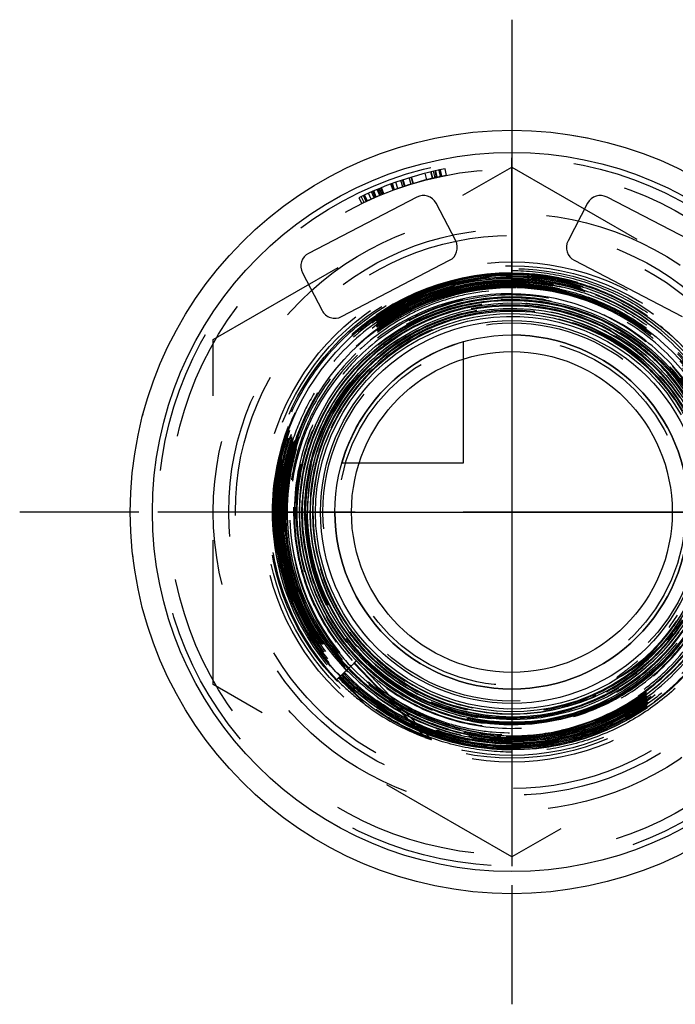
# Model space of a CAD drawing. Header units: millimetres. Extents: x 477.8 to 522.2, y 477.8 to 522.2.
# Tile 1 of 2: x 477.8 to 507.4, y 477.8 to 522.2. Entities that reach past the tile are written whole.
import ezdxf

# ---------------------------------------------------------------- set-up
doc = ezdxf.new("R2010")
doc.units = ezdxf.units.MM
doc.header["$LTSCALE"] = 65.185185
doc.linetypes.add('CENTER', pattern=[0.6, 0.375, -0.075, 0.075, -0.075])
doc.linetypes.add('HIDDEN', pattern=[0.2, 0.1, -0.1])
for name, color, linetype in [('ACHSEN_S', 7, 'CONTINUOUS'), ('FASEN', 7, 'CONTINUOUS'), ('KOERPER', 7, 'CONTINUOUS'), ('KONST.EL_MIT_GEO', 7, 'CONTINUOUS'), ('KURVEN', 7, 'CONTINUOUS')]:
    doc.layers.add(name, color=color, linetype=linetype)

msp = doc.modelspace()

# ---------------------------------------------------------------- linework, layer by layer
at = {"layer": 'ACHSEN_S', "color": 2, "linetype": 'CENTER'}
for p, q in [((500, 522.25), (500, 477.75)), ((522.25, 500), (477.75, 500))]:
    msp.add_line(p, q, dxfattribs=at)
at = {"layer": 'FASEN', "color": 7, "linetype": 'Continuous'}
for radius in [17.25, 16.25]:
    msp.add_circle((500, 500), radius, dxfattribs=at)
at = {"layer": 'KOERPER', "color": 8, "linetype": 'HIDDEN'}
for radius in [17.25, 15.5, 10.25]:
    msp.add_circle((500, 500), radius, dxfattribs=at)
at = {"layer": 'KOERPER', "color": 7, "linetype": 'Continuous'}
for radius in [8.65, 8]:
    msp.add_circle((500, 500), radius, dxfattribs=at)
at = {"layer": 'KONST.EL_MIT_GEO', "color": 8, "linetype": 'HIDDEN'}
for p, q in [((486.5, 507.794), (500, 515.588)), ((496.413, 515.079), (496.343, 515.371)), ((496.421, 515.081), (496.352, 515.373)), ((496.526, 515.106), (496.458, 515.398)), ((496.599, 515.122), (496.533, 515.415)), ((496.629, 515.129), (496.564, 515.422)), ((496.777, 515.161), (496.715, 515.455)), ((496.786, 515.163), (496.724, 515.457)), ((496.834, 515.173), (496.773, 515.467)), ((497.042, 515.215), (496.985, 515.51)), ((500, 515.588), (513.5, 507.794)), ((494.852, 514.62), (494.753, 514.903)), ((495.069, 514.695), (494.974, 514.979)), ((495.145, 514.72), (495.051, 515.005)), ((495.178, 514.731), (495.085, 515.016)), ((495.448, 514.816), (495.36, 515.103)), ((495.538, 514.844), (495.452, 515.131)), ((495.55, 514.847), (495.464, 515.135)), ((496.158, 515.016), (496.084, 515.307)), ((493.781, 514.198), (493.661, 514.473)), ((493.829, 514.219), (493.71, 514.494)), ((493.873, 514.238), (493.755, 514.513)), ((494.028, 514.303), (493.912, 514.58)), ((494.065, 514.319), (493.95, 514.596)), ((494.076, 514.323), (493.962, 514.601)), ((494.137, 514.348), (494.023, 514.626)), ((494.196, 514.372), (494.083, 514.65)), ((494.219, 514.381), (494.107, 514.66)), ((494.637, 514.543), (494.533, 514.824)), ((494.672, 514.555), (494.569, 514.837)), ((494.701, 514.566), (494.598, 514.848)), ((493.085, 514.206), (493.216, 513.937)), ((493.317, 513.985), (493.187, 514.256)), ((493.415, 514.031), (493.287, 514.303)), ((493.301, 514.309), (493.428, 514.038)), ((493.468, 514.057), (493.342, 514.329)), ((493.639, 514.135), (493.516, 514.408)), ((486.5, 492.206), (486.5, 507.794)), ((492.168, 492.5), (492.883, 493.185)), ((492.862, 493.165), (496.067, 489.818)), ((492.883, 493.185), (496.083, 489.843)), ((492.969, 493.268), (492.94, 493.237)), ((496.361, 489.725), (492.969, 493.268)), ((500, 484.412), (486.5, 492.206)), ((492.194, 492.525), (493.376, 491.29)), ((492.217, 492.547), (493.081, 491.644)), ((513.5, 492.206), (500, 484.412))]:
    msp.add_line(p, q, dxfattribs=at)
at = {"layer": 'KONST.EL_MIT_GEO', "color": 7, "linetype": 'Continuous'}
for p, q in [((495.698, 514.231), (490.81, 511.687)), ((509.19, 511.687), (504.302, 514.231)), ((497.461, 512.252), (496.574, 513.955)), ((503.426, 513.955), (502.539, 512.252)), ((492.297, 508.831), (497.184, 511.375)), ((502.816, 511.375), (507.703, 508.831)), ((490.534, 510.81), (491.42, 509.107))]:
    msp.add_line(p, q, dxfattribs=at)
at = {"layer": 'KONST.EL_MIT_GEO', "color": 8, "linetype": 'HIDDEN'}
for points in [[(492.97, 493.268), (492.659, 493.609), (492.251, 494.112), (491.878, 494.641), (491.54, 495.194), (491.241, 495.768), (490.98, 496.361), (490.759, 496.97), (490.579, 497.591), (490.441, 498.224), (490.345, 498.864), (490.292, 499.509), (490.282, 500.156), (490.315, 500.802), (490.392, 501.445), (490.51, 502.081), (490.671, 502.708), (490.873, 503.322), (491.116, 503.922), (491.397, 504.504), (491.717, 505.066), (492.074, 505.605), (492.466, 506.119), (492.891, 506.606), (493.347, 507.064), (493.833, 507.49), (494.346, 507.883), (494.884, 508.241), (495.445, 508.562), (496.025, 508.845), (496.624, 509.089), (497.237, 509.293), (497.862, 509.455), (498.497, 509.575), (499.138, 509.652), (499.782, 509.687), (500.428, 509.679), (501.071, 509.628), (501.71, 509.534), (502.341, 509.397), (502.961, 509.219), (503.568, 509), (504.159, 508.742), (504.732, 508.444), (505.283, 508.109), (505.811, 507.738), (506.313, 507.333), (506.786, 506.895), (507.229, 506.427), (507.641, 505.93)], [(507.537, 493.98), (507.118, 493.492), (506.667, 493.032), (506.187, 492.604), (505.679, 492.209), (505.147, 491.849), (504.591, 491.525), (504.015, 491.239), (503.422, 490.992), (502.813, 490.785), (502.192, 490.619), (501.561, 490.495), (500.923, 490.414), (500.282, 490.375), (499.639, 490.378), (498.998, 490.425), (498.362, 490.515), (497.733, 490.646), (497.115, 490.82), (496.509, 491.034), (495.919, 491.288), (495.348, 491.58), (494.797, 491.911), (494.27, 492.277), (493.768, 492.677), (493.294, 493.11), (492.85, 493.574), (492.439, 494.066), (492.061, 494.585), (491.718, 495.127), (491.412, 495.692), (491.145, 496.275), (490.918, 496.874), (490.73, 497.488), (490.585, 498.113), (490.481, 498.745), (490.42, 499.384), (490.401, 500.025), (490.426, 500.665), (490.493, 501.303), (490.602, 501.934), (490.753, 502.557), (490.946, 503.168), (491.179, 503.765), (491.451, 504.345), (491.761, 504.906), (492.108, 505.444), (492.49, 505.958), (492.906, 506.445), (493.353, 506.904), (493.83, 507.331), (494.334, 507.726), (494.863, 508.086), (495.415, 508.41), (495.988, 508.696), (496.578, 508.943), (497.184, 509.151), (497.801, 509.317), (498.429, 509.442), (499.063, 509.525), (499.702, 509.565), (500.341, 509.562), (500.979, 509.517), (501.613, 509.429), (502.239, 509.299), (502.854, 509.127), (503.457, 508.915), (504.045, 508.663), (504.614, 508.372), (505.162, 508.044), (505.688, 507.68), (506.187, 507.281), (506.659, 506.851), (507.101, 506.389), (507.511, 505.9)], [(490.537, 499.448), (490.522, 500.083), (490.55, 500.718), (490.621, 501.349), (490.733, 501.973), (490.888, 502.589), (491.083, 503.193), (491.318, 503.783), (491.592, 504.355), (491.904, 504.908), (492.252, 505.439), (492.634, 505.945), (493.05, 506.424), (493.497, 506.874), (493.973, 507.293), (494.476, 507.68), (495.003, 508.031), (495.553, 508.347), (496.123, 508.625), (496.71, 508.864), (497.312, 509.064), (497.925, 509.222), (498.548, 509.339), (499.177, 509.414), (499.81, 509.447), (500.444, 509.437), (501.075, 509.385), (501.701, 509.29), (502.32, 509.154), (502.928, 508.977), (503.523, 508.759), (504.101, 508.502), (504.661, 508.207), (505.2, 507.875), (505.716, 507.508), (506.205, 507.107), (506.667, 506.674), (507.098, 506.211), (507.498, 505.72)], [(490.643, 500.135), (490.661, 500.579), (490.723, 501.205), (490.826, 501.826), (490.97, 502.438), (491.156, 503.039), (491.381, 503.626), (491.646, 504.196), (491.948, 504.748), (492.286, 505.277), (492.659, 505.783), (493.066, 506.263), (493.503, 506.714), (493.97, 507.134), (494.464, 507.523), (494.983, 507.877), (495.525, 508.195), (496.086, 508.476), (496.665, 508.719), (497.26, 508.922), (497.866, 509.085), (498.482, 509.207), (499.105, 509.287), (499.731, 509.324), (500.359, 509.32), (500.985, 509.274), (501.606, 509.185), (502.22, 509.055), (502.823, 508.884), (503.414, 508.673), (503.989, 508.422), (504.546, 508.134), (505.082, 507.808), (505.595, 507.448), (506.083, 507.054), (506.543, 506.627), (506.973, 506.171), (507.371, 505.688), (507.736, 505.178)], [(507.544, 494.585), (507.161, 494.091), (506.746, 493.623), (506.3, 493.184), (505.826, 492.776), (505.326, 492.401), (504.801, 492.061), (504.255, 491.757), (503.69, 491.49), (503.108, 491.262), (502.512, 491.074), (501.905, 490.926), (501.289, 490.82), (500.668, 490.755), (500.044, 490.732), (499.42, 490.752), (498.798, 490.813), (498.182, 490.916), (497.575, 491.061), (496.978, 491.246), (496.396, 491.47), (495.83, 491.734), (495.283, 492.034), (494.758, 492.371), (494.257, 492.743), (493.782, 493.147), (493.335, 493.583), (492.919, 494.048), (492.535, 494.539), (492.185, 495.055), (491.87, 495.594), (491.593, 496.152), (491.354, 496.728), (491.154, 497.319), (490.995, 497.921), (490.877, 498.533), (490.8, 499.152), (490.765, 499.774), (490.772, 500.397), (490.821, 501.018), (490.912, 501.634), (491.044, 502.243), (491.217, 502.841), (491.43, 503.427), (491.681, 503.996), (491.971, 504.547), (492.297, 505.078), (492.658, 505.585), (493.052, 506.066), (493.478, 506.52), (493.933, 506.944), (494.416, 507.337), (494.925, 507.696), (495.456, 508.019), (496.008, 508.306), (496.578, 508.555), (497.163, 508.766), (497.761, 508.936), (498.369, 509.065), (498.985, 509.153), (499.604, 509.2), (500.226, 509.204), (500.846, 509.167), (501.463, 509.087), (502.072, 508.967), (502.672, 508.805), (503.26, 508.603), (503.833, 508.363), (504.388, 508.084), (504.922, 507.768), (505.435, 507.417), (505.922, 507.033), (506.382, 506.616), (506.813, 506.169), (507.213, 505.694), (507.58, 505.194)], [(494.041, 506.879), (494.521, 507.265), (495.026, 507.618), (495.554, 507.936), (496.102, 508.217), (496.667, 508.461), (497.248, 508.666), (497.841, 508.831), (498.444, 508.956), (499.054, 509.039), (499.668, 509.081), (500.283, 509.082), (500.897, 509.04), (501.507, 508.958), (502.11, 508.834), (502.703, 508.67), (503.283, 508.465), (503.848, 508.223), (504.395, 507.942), (504.922, 507.625), (505.426, 507.273), (505.906, 506.888), (506.358, 506.471), (506.78, 506.025), (507.172, 505.551), (507.53, 505.052)], [(507.448, 495.082), (507.1, 494.594), (506.72, 494.131), (506.31, 493.694), (505.872, 493.285), (505.407, 492.907), (504.918, 492.562), (504.407, 492.249), (503.876, 491.972), (503.328, 491.731), (502.765, 491.528), (502.189, 491.362), (501.604, 491.236), (501.012, 491.149), (500.415, 491.103), (499.817, 491.096), (499.22, 491.13), (498.626, 491.204), (498.039, 491.317), (497.46, 491.47), (496.894, 491.661), (496.341, 491.889), (495.805, 492.154), (495.288, 492.455), (494.793, 492.79), (494.321, 493.157), (493.875, 493.555), (493.457, 493.981), (493.068, 494.435), (492.711, 494.914), (492.387, 495.416), (492.097, 495.939), (491.844, 496.479), (491.627, 497.036), (491.448, 497.606), (491.307, 498.186), (491.206, 498.774), (491.145, 499.368), (491.124, 499.965), (491.143, 500.561), (491.202, 501.155), (491.301, 501.744), (491.439, 502.324), (491.616, 502.894), (491.83, 503.45), (492.082, 503.991), (492.369, 504.514), (492.691, 505.016), (493.046, 505.495), (493.432, 505.949), (493.848, 506.376), (494.291, 506.775), (494.76, 507.142), (495.253, 507.477), (495.767, 507.778), (496.301, 508.044), (496.85, 508.274), (497.414, 508.465), (497.99, 508.619), (498.574, 508.733), (499.165, 508.808), (499.759, 508.843), (500.355, 508.838), (500.948, 508.793), (501.537, 508.708), (502.119, 508.583), (502.692, 508.42), (503.252, 508.219), (503.797, 507.98), (504.324, 507.706), (504.832, 507.396), (505.318, 507.053), (505.78, 506.678), (506.215, 506.273), (506.622, 505.84), (506.999, 505.38), (507.344, 504.896), (507.656, 504.39)], [(493.695, 506.396), (494.001, 506.683), (494.464, 507.069), (494.95, 507.423), (495.46, 507.744), (495.99, 508.029), (496.537, 508.279), (497.1, 508.491), (497.676, 508.665), (498.263, 508.8), (498.857, 508.896), (499.456, 508.951), (500.057, 508.966), (500.658, 508.941), (501.255, 508.875), (501.847, 508.77), (502.431, 508.625), (503.003, 508.441), (503.562, 508.22), (504.105, 507.961), (504.628, 507.667), (505.131, 507.338), (505.611, 506.977), (506.066, 506.584), (506.493, 506.161), (506.89, 505.711), (507.257, 505.235), (507.59, 504.736)], [(507.483, 494.707), (507.107, 494.215), (506.699, 493.749), (506.26, 493.311), (505.793, 492.905), (505.3, 492.531), (504.783, 492.191), (504.244, 491.886), (503.685, 491.619), (503.11, 491.391), (502.521, 491.202), (501.92, 491.053), (501.311, 490.945), (500.696, 490.878), (500.078, 490.853), (499.46, 490.87), (498.844, 490.929), (498.234, 491.029), (497.632, 491.17), (497.041, 491.351), (496.464, 491.572), (495.903, 491.832), (495.361, 492.129), (494.84, 492.461), (494.343, 492.828), (493.872, 493.228), (493.429, 493.659), (493.016, 494.119), (492.636, 494.605), (492.289, 495.116), (491.977, 495.649), (491.703, 496.202), (491.466, 496.772), (491.269, 497.357), (491.111, 497.954), (490.994, 498.56), (490.919, 499.173), (490.885, 499.789), (490.893, 500.406), (490.943, 501.02), (491.034, 501.631), (491.166, 502.233), (491.338, 502.825), (491.55, 503.404), (491.801, 503.967), (492.089, 504.512), (492.414, 505.036), (492.773, 505.537), (493.165, 506.013), (493.589, 506.461), (494.041, 506.879)], [(507.656, 495.182), (507.311, 494.675), (506.932, 494.193), (506.522, 493.737), (506.082, 493.311), (505.613, 492.915), (505.12, 492.552), (504.602, 492.223), (504.064, 491.93), (503.507, 491.674), (502.934, 491.457), (502.348, 491.279), (501.751, 491.141), (501.146, 491.044), (500.536, 490.988), (499.924, 490.974), (499.312, 491.001), (498.704, 491.07), (498.101, 491.18), (497.508, 491.33), (496.926, 491.52), (496.359, 491.749), (495.808, 492.016), (495.277, 492.32), (494.768, 492.659), (494.283, 493.032), (493.824, 493.437), (493.394, 493.872), (492.995, 494.335), (492.627, 494.824), (492.294, 495.337), (491.997, 495.871), (491.736, 496.424), (491.514, 496.993), (491.331, 497.576), (491.188, 498.17), (491.085, 498.772), (491.024, 499.38), (491.004, 499.991), (491.025, 500.601), (491.088, 501.209), (491.192, 501.811), (491.336, 502.404), (491.52, 502.986), (491.744, 503.554), (492.005, 504.106), (492.304, 504.638), (492.637, 505.149), (493.005, 505.636), (493.405, 506.097), (493.695, 506.396)], [(507.636, 494.507), (507.249, 494.008), (506.83, 493.536), (506.38, 493.093), (505.901, 492.682), (505.396, 492.303), (504.867, 491.96), (504.316, 491.652), (503.745, 491.383), (503.158, 491.152), (502.557, 490.961), (501.944, 490.811), (501.323, 490.703), (500.696, 490.636), (500.066, 490.612), (499.435, 490.63), (498.808, 490.69), (498.186, 490.793), (497.572, 490.937), (496.969, 491.121), (496.381, 491.346), (495.808, 491.61), (495.255, 491.911), (494.723, 492.249), (494.216, 492.622), (493.734, 493.028), (493.281, 493.465), (492.858, 493.932), (492.468, 494.426), (492.112, 494.945), (491.791, 495.487), (491.508, 496.049), (491.263, 496.629), (491.057, 497.224), (490.892, 497.831), (490.769, 498.448), (490.686, 499.072), (490.646, 499.699), (490.643, 500.135)], [(507.452, 494.067), (507.038, 493.583), (506.592, 493.127), (506.117, 492.703), (505.614, 492.311), (505.087, 491.954), (504.536, 491.633), (503.966, 491.349), (503.378, 491.104), (502.775, 490.899), (502.16, 490.735), (501.535, 490.613), (500.903, 490.533), (500.267, 490.495), (499.631, 490.499), (498.996, 490.547), (498.366, 490.636), (497.743, 490.768), (497.131, 490.941), (496.532, 491.154), (495.948, 491.407), (495.383, 491.699), (494.838, 492.028), (494.317, 492.392), (493.821, 492.791), (493.353, 493.221), (492.916, 493.682), (492.509, 494.171), (492.137, 494.687), (491.8, 495.226), (491.5, 495.786), (491.238, 496.365), (491.016, 496.96), (490.834, 497.569), (490.693, 498.188), (490.593, 498.816), (490.537, 499.448)], [(507.473, 495.343), (507.141, 494.851), (507.093, 494.785)]]:
    msp.add_lwpolyline(points, dxfattribs=at)
for radius in [13.5, 12.5, 11.3, 11.128, 11, 8.543, 7.836]:
    msp.add_circle((500, 500), radius, dxfattribs=at)
at = {"layer": 'KONST.EL_MIT_GEO', "color": 7, "linetype": 'Continuous'}
for radius in [10.75, 10.25, 7.25]:
    msp.add_circle((500, 500), radius, dxfattribs=at)
at = {"layer": 'KONST.EL_MIT_GEO', "color": 8, "linetype": 'HIDDEN'}
for centre, radius, start, end in [((500, 500), 15.8, 101.0145, 115.9552), ((500, 500), 15.5, 101.0002, 115.9552), ((499.986, 499.985), 10.816, 89.9254, 185.0879), ((499.986, 499.985), 10.748, 90.259, 185.5631), ((499.986, 499.985), 10.695, 89.9233, 183.4032), ((499.986, 499.985), 10.627, 91.2779, 183.4052), ((499.985, 499.985), 10.574, 89.9212, 181.315), ((499.985, 499.985), 10.565, 89.9192, 179.0925), ((499.985, 499.985), 10.506, 89.9159, 181.2491), ((499.985, 499.985), 10.453, 89.9183, 179.0916), ((499.981, 499.996), 10.615, 89.901, 91.2541), ((499.981, 500.022), 10.709, 89.9057, 90.2316), ((499.985, 500.014), 10.717, 4.4791, 89.9271), ((499.985, 500.014), 10.785, 4.5917, 89.9188), ((499.985, 500.014), 10.665, 2.3278, 89.9191), ((499.985, 500.014), 10.596, 2.3244, 89.9208), ((499.985, 500.015), 10.544, 1.3619, 89.9188), ((499.984, 500.014), 10.425, 7.8705, 89.9144), ((499.981, 499.99), 10.5, 89.098, 89.8915), ((499.985, 500.015), 10.475, 0.1692, 89.1196), ((499.985, 499.985), 10.385, 90.1297, 179.0909), ((499.985, 499.985), 10.333, 89.9172, 178.5757), ((499.987, 499.984), 10.267, 96.7547, 186.4232), ((499.986, 499.985), 10.213, 89.9202, 184.2211), ((499.986, 499.985), 10.145, 89.9163, 184.2273), ((499.982, 499.992), 10.196, 89.8985, 134.4835), ((499.982, 499.988), 10.262, 93.6067, 96.7294), ((499.981, 500), 10.25, 92.3523, 93.6065), ((499.981, 500.014), 10.235, 91.0835, 92.3523), ((499.98, 500.019), 10.23, 90.4957, 91.0833), ((499.981, 500.012), 10.238, 89.8945, 90.4957), ((499.981, 499.991), 10.379, 89.9024, 90.1044), ((499.984, 500.014), 10.356, 7.5193, 89.924), ((499.98, 500.003), 10.247, 88.7609, 89.8944), ((499.985, 500.014), 10.304, 5.3281, 89.9146), ((499.982, 500.006), 10.191, 51.7155, 89.8963), ((499.981, 500.017), 10.113, 88.8838, 89.8899), ((499.982, 500.007), 10.123, 51.7108, 88.8875), ((499.98, 499.994), 10.256, 87.4111, 88.7609), ((499.98, 499.989), 10.261, 85.2558, 87.4111), ((499.98, 499.993), 10.256, 84.3585, 85.2557), ((499.982, 500.006), 10.243, 81.8009, 84.3589), ((499.984, 500.025), 10.225, 81.3369, 81.8001), ((499.981, 500.006), 10.244, 78.3637, 81.336), ((499.986, 500.015), 10.233, 5.3152, 78.3818), ((499.896, 499.958), 9.906, 89.3993, 133.9893), ((499.895, 500.038), 9.827, 51.1912, 89.3899), ((500, 500), 9.125, 90, 327.6233), ((499.979, 500.001), 9.085, 39.8962, 134.4972), ((499.996, 500.025), 10.099, 50.7575, 51.7087), ((499.991, 500.017), 10.177, 3.9739, 51.7172), ((499.991, 500.017), 10.108, 3.1064, 50.7631), ((499.952, 500.102), 9.742, 359.405, 51.2144), ((499.957, 499.896), 9.994, 133.9945, 181.5223), ((499.995, 499.981), 9.472, 149.7225, 179.0597), ((500.022, 499.89), 9.372, 166.1101, 216.6702), ((500, 500), 9.325, 166.7327, 7.9026), ((500.004, 499.981), 8.999, 166.622, 217.1952), ((500.014, 500.016), 10.326, 269.9191, 7.5287), ((500.014, 500.016), 10.394, 269.9238, 7.5208), ((500.014, 500.015), 10.687, 269.9191, 4.4847), ((500.014, 500.015), 10.273, 269.9213, 4.8732), ((500.014, 500.015), 10.755, 269.9246, 4.4753), ((500.014, 500.015), 10.205, 269.9318, 5.3279), ((500.008, 499.981), 10.356, 178.5539, 184.818), ((500.014, 500.015), 10.153, 269.9188, 3.1222), ((500.015, 500.015), 10.634, 269.9217, 1.3423), ((500.014, 500.015), 10.566, 270.2, 2.3274), ((500.007, 499.982), 10.596, 181.2941, 223.6558), ((500.015, 499.985), 10.595, 179.0942, 269.9213), ((500.007, 499.982), 10.528, 181.2287, 223.6499), ((500.007, 499.982), 10.476, 179.0741, 223.6865), ((500.015, 499.985), 10.415, 179.0928, 269.9226), ((500.008, 499.982), 9.606, 181.0001, 223.6385), ((500.015, 500.015), 10.514, 269.9203, 0.1683), ((500.015, 500.015), 10.446, 271.2185, 0.169), ((499.985, 499.98), 10.694, 183.3752, 184.5194), ((500.008, 499.982), 10.649, 183.3841, 223.673), ((500.025, 499.897), 10.061, 181.5197, 229.8219), ((500.009, 499.982), 10.048, 182.0066, 229.6629), ((500.008, 499.982), 9.726, 182.9365, 223.6508), ((500.008, 499.982), 10.838, 185.0596, 223.662), ((500.008, 499.982), 10.77, 185.5397, 223.6615), ((500.008, 499.982), 10.717, 184.5233, 222.4492), ((499.999, 499.981), 10.347, 184.8223, 187.9522), ((499.983, 499.979), 10.21, 184.1921, 184.8374), ((500.009, 499.983), 10.237, 184.8433, 229.1233), ((500.015, 499.986), 10.175, 184.222, 269.9249), ((500.008, 499.982), 9.847, 184.8734, 223.6524), ((500.016, 499.986), 10.364, 187.9702, 269.9138), ((500.015, 499.986), 10.296, 186.4197, 269.0263), ((500.369, 500.34), 9.009, 303.9821, 324.5394), ((500.001, 499.975), 10.708, 222.4455, 223.6561), ((500.017, 499.99), 10.661, 223.6708, 224.6799), ((500.024, 499.998), 10.62, 223.6559, 230.2705), ((500.017, 499.991), 10.542, 223.6463, 248.7887), ((500.018, 499.993), 10.492, 223.6853, 269.8993), ((500.331, 500.301), 11.292, 223.7018, 230.0578), ((500.022, 499.996), 10.737, 223.6579, 228.7163), ((500.022, 499.996), 10.669, 224.6807, 230.2869), ((500.018, 499.991), 10.249, 229.1164, 238.7499), ((500.002, 499.973), 10.036, 229.6573, 230.1887), ((500.018, 499.993), 10.13, 230.1991, 268.4259), ((500, 500), 10.124, 230.3035, 256.6187), ((500.017, 499.99), 10.73, 228.7167, 230.2734), ((500.048, 500.043), 10.79, 230.3263, 247.5986), ((500.003, 499.973), 10.639, 230.2894, 231.0318), ((500.017, 499.991), 10.61, 230.2772, 248.8001), ((500.05, 500.047), 10.726, 231.0869, 248.7652), ((500.015, 499.987), 10.244, 238.7496, 241.1744), ((500.007, 499.973), 10.227, 241.1749, 242.1493), ((500.015, 499.988), 10.244, 242.1498, 244.1725), ((500.021, 500.001), 10.259, 244.1723, 249.1193), ((500.018, 499.991), 10.248, 249.1194, 250.2919), ((500.022, 500.001), 10.741, 247.645, 248.8026), ((500.017, 499.989), 10.729, 248.8025, 250.4146), ((500.012, 499.978), 10.648, 248.8164, 250.3708), ((500.019, 499.996), 10.615, 248.8003, 269.8983), ((500.019, 499.996), 10.547, 248.7899, 269.9065), ((500.019, 499.998), 10.669, 250.3728, 269.1531), ((500.015, 499.984), 10.241, 250.2924, 252.7716), ((500.018, 499.993), 10.25, 252.7715, 253.4069), ((500.027, 500.05), 10.308, 253.4498, 269.8509), ((500.02, 500.001), 10.741, 250.4224, 269.8943), ((500.019, 499.987), 10.124, 268.4223, 269.8937), ((500.02, 500.005), 10.315, 269.0043, 269.8871), ((500.019, 500.011), 10.441, 269.897, 271.1933), ((500.019, 499.981), 10.652, 269.1536, 269.8935), ((500.019, 500.007), 10.558, 269.907, 270.176)]:
    msp.add_arc(centre, radius, start, end, dxfattribs=at)
at = {"layer": 'KONST.EL_MIT_GEO', "color": 7, "linetype": 'Continuous'}
for centre, start, end in [((495.998, 513.655), 27.5, 117.5), ((504.002, 513.655), 62.5, 152.5), ((496.884, 511.952), 297.5, 27.5), ((503.116, 511.952), 152.5, 242.5), ((491.11, 511.111), 117.5, 207.5), ((491.997, 509.407), 207.5, 297.5)]:
    msp.add_arc(centre, 0.65, start, end, dxfattribs=at)
at = {"layer": 'KONST.EL_MIT_GEO', "color": 8, "linetype": 'HIDDEN'}
for centre, major_axis, ratio, start_param, end_param in [((500.33, 500.316), (8.163, 7.817), 0.999184, -3.030663, -2.719449), ((499.776, 499.786), (7.682, 7.356), 0.999575, -2.980122, -2.69064)]:
    msp.add_ellipse(centre, major_axis=major_axis, ratio=ratio, start_param=start_param, end_param=end_param, dxfattribs=at)
for points, knots in [([(492.087, 492.422), (491.355, 493.189), (490.109, 494.947), (489.081, 498.001), (488.972, 501.225), (489.796, 504.343), (491.481, 507.092), (493.887, 509.24), (496.807, 510.604), (498.94, 510.913), (500, 510.911)], [0, 0, 0, 0, 0.125002, 0.250003, 0.375004, 0.500004, 0.625005, 0.750005, 0.875002, 1, 1, 1, 1]), ([(500, 510.911), (500.711, 510.91), (502.137, 510.768), (504.19, 510.142), (506.083, 509.129), (507.742, 507.767), (509.104, 506.107), (510.45, 503.592), (511.167, 500.024), (510.453, 496.455), (509.108, 493.939), (507.746, 492.279), (506.086, 490.918), (504.192, 489.907), (502.137, 489.286), (500.711, 489.148), (500, 489.149)], [0, 0, 0, 0, 0.062576, 0.125148, 0.187724, 0.250299, 0.312875, 0.37545, 0.5, 0.624548, 0.687124, 0.749701, 0.812277, 0.874852, 0.937423, 1, 1, 1, 1]), ([(489.57, 500.151), (489.552, 499.069), (489.783, 497.428), (490.578, 495.406), (491.676, 493.53), (493.577, 491.541), (495.999, 490.235), (498.099, 489.673), (500.26, 489.442), (502.99, 489.791), (505.973, 491.191), (508.386, 493.437), (509.997, 496.313), (510.651, 499.543), (510.287, 502.82), (508.941, 505.828), (506.74, 508.282), (503.896, 509.949), (500.68, 510.669), (497.397, 510.374), (494.36, 509.095), (491.856, 506.951), (490.122, 504.148), (489.323, 500.951), (489.533, 497.662), (490.732, 494.592), (492.806, 492.03), (495.559, 490.219), (498.731, 489.327), (502.025, 489.438), (505.13, 490.542), (507.756, 492.534), (509.656, 495.226), (510.653, 498.367), (510.654, 501.663), (509.66, 504.804), (507.764, 507.5), (505.143, 509.497), (502.042, 510.612), (498.75, 510.74), (495.571, 509.87), (492.802, 508.084), (490.699, 505.547), (489.456, 502.495), (489.188, 499.211), (489.918, 495.998), (491.58, 493.153), (494.019, 490.938), (497.01, 489.556), (500.277, 489.134), (503.521, 489.71), (506.444, 491.232), (508.777, 493.558), (510.307, 496.476), (510.895, 499.718), (510.487, 502.987), (509.121, 505.985), (506.923, 508.439), (504.093, 510.125), (500.889, 510.891), (497.602, 510.666), (494.532, 509.474), (492.382, 507.759), (491.031, 506.057), (489.95, 504.171), (489.153, 501.54), (489.176, 498.791), (489.682, 496.677), (490.497, 494.664), (491.447, 493.307), (492.194, 492.525)], [0, 0, 0, 0, 0.01562, 0.023453, 0.031287, 0.046907, 0.062527, 0.070361, 0.078194, 0.093815, 0.109435, 0.125055, 0.140675, 0.156296, 0.171916, 0.187537, 0.203158, 0.218778, 0.234399, 0.25002, 0.265641, 0.281262, 0.296883, 0.312505, 0.328126, 0.343747, 0.359369, 0.37499, 0.390612, 0.406233, 0.421855, 0.437477, 0.453099, 0.468721, 0.484343, 0.499965, 0.515587, 0.531209, 0.546832, 0.562454, 0.578077, 0.593699, 0.609322, 0.624944, 0.640567, 0.65619, 0.671813, 0.687436, 0.703059, 0.718682, 0.734305, 0.749929, 0.765552, 0.781175, 0.796799, 0.812423, 0.828046, 0.84367, 0.859294, 0.874917, 0.890541, 0.906165, 0.921789, 0.929624, 0.937458, 0.953082, 0.968707, 0.976541, 0.984375, 1, 1, 1, 1]), ([(500, 489.149), (499.293, 489.15), (497.875, 489.292), (495.833, 489.914), (493.951, 490.921), (492.301, 492.276), (490.947, 493.927), (489.608, 496.427), (488.895, 499.976), (489.605, 503.525), (490.943, 506.027), (492.297, 507.678), (493.948, 509.032), (495.832, 510.037), (497.875, 510.655), (499.293, 510.792), (500, 510.791)], [0, 0, 0, 0, 0.062575, 0.125146, 0.187722, 0.250298, 0.312874, 0.37545, 0.5, 0.624547, 0.687124, 0.749701, 0.812276, 0.874852, 0.937423, 1, 1, 1, 1]), ([(500, 489.269), (499.301, 489.271), (497.899, 489.411), (495.88, 490.026), (494.019, 491.022), (492.387, 492.361), (491.048, 493.994), (489.723, 496.467), (489.018, 499.976), (489.72, 503.486), (491.043, 505.96), (492.383, 507.592), (494.015, 508.931), (495.878, 509.925), (497.898, 510.536), (499.301, 510.672), (500, 510.67)], [0, 0, 0, 0, 0.062573, 0.125143, 0.187719, 0.250295, 0.312872, 0.37545, 0.499999, 0.624547, 0.687124, 0.749701, 0.812277, 0.874852, 0.937424, 1, 1, 1, 1]), ([(500, 489.51), (499.317, 489.512), (497.946, 489.649), (495.973, 490.25), (494.153, 491.224), (492.558, 492.533), (491.249, 494.129), (489.955, 496.546), (489.266, 499.976), (489.952, 503.407), (491.245, 505.825), (492.555, 507.421), (494.15, 508.729), (495.971, 509.701), (497.946, 510.298), (499.317, 510.431), (500, 510.429)], [0, 0, 0, 0, 0.062577, 0.125149, 0.187726, 0.250302, 0.31288, 0.375457, 0.500006, 0.624555, 0.687132, 0.749709, 0.812284, 0.874859, 0.937429, 1, 1, 1, 1]), ([(492.942, 507.161), (492.197, 506.43), (491.244, 505.146), (490.422, 503.219), (489.906, 501.187), (489.867, 498.533), (490.648, 495.996), (491.711, 494.19), (493.041, 492.569), (495.154, 490.962), (498.152, 489.907), (501.331, 489.82), (504.383, 490.709), (507.018, 492.49), (508.982, 494.99), (510.088, 497.971), (510.232, 501.147), (509.4, 504.215), (507.672, 506.884), (505.213, 508.899), (502.257, 510.07), (499.085, 510.285), (495.998, 509.525), (493.289, 507.862), (491.213, 505.455), (489.966, 502.531), (489.665, 499.366), (490.339, 496.259), (491.922, 493.503), (494.267, 491.357), (497.152, 490.021), (500.305, 489.621), (503.432, 490.194), (506.239, 491.685), (508.464, 493.955), (509.9, 496.791), (510.412, 499.928), (509.955, 503.073), (508.57, 505.934), (506.388, 508.245), (503.611, 509.791), (500.497, 510.43), (497.336, 510.102), (494.419, 508.839), (492.017, 506.757), (490.351, 504.051), (489.575, 500.969), (489.758, 497.796), (490.885, 494.825), (492.85, 492.327), (495.474, 490.533), (498.513, 489.607), (501.691, 489.632), (504.716, 490.607), (507.311, 492.441), (509.24, 494.967), (510.327, 497.953), (510.473, 501.127), (509.666, 504.201), (507.979, 506.894), (505.567, 508.962), (502.649, 510.219), (500.011, 510.494), (497.93, 510.238), (495.912, 509.673), (493.583, 508.404), (491.739, 506.499), (490.655, 504.704), (489.852, 502.769), (489.587, 501.194), (489.57, 500.151)], [0, 0, 0, 0, 0.01562, 0.023453, 0.031287, 0.046907, 0.062527, 0.07036, 0.078194, 0.093814, 0.109434, 0.125054, 0.140675, 0.156295, 0.171916, 0.187536, 0.203157, 0.218777, 0.234398, 0.250019, 0.26564, 0.281261, 0.296882, 0.312503, 0.328124, 0.343746, 0.359367, 0.374989, 0.39061, 0.406232, 0.421854, 0.437475, 0.453097, 0.468719, 0.484341, 0.499963, 0.515586, 0.531208, 0.54683, 0.562453, 0.578075, 0.593698, 0.60932, 0.624943, 0.640566, 0.656189, 0.671812, 0.687435, 0.703058, 0.718681, 0.734304, 0.749928, 0.765551, 0.781174, 0.796798, 0.812422, 0.828045, 0.843669, 0.859293, 0.874917, 0.890541, 0.906165, 0.921789, 0.929624, 0.937458, 0.953082, 0.968707, 0.976541, 0.984375, 1, 1, 1, 1]), ([(500, 510.791), (500.703, 510.79), (502.113, 510.649), (504.143, 510.03), (506.015, 509.029), (507.656, 507.681), (509.003, 506.04), (510.335, 503.553), (511.043, 500.024), (510.338, 496.494), (509.007, 494.007), (507.66, 492.365), (506.018, 491.019), (504.145, 490.019), (502.114, 489.405), (500.703, 489.268), (500, 489.269)], [0, 0, 0, 0, 0.062574, 0.125145, 0.187721, 0.250297, 0.312873, 0.37545, 0.499999, 0.624547, 0.687124, 0.749701, 0.812277, 0.874852, 0.937423, 1, 1, 1, 1]), ([(500, 510.67), (500.695, 510.669), (502.089, 510.53), (504.097, 509.918), (505.948, 508.928), (507.57, 507.596), (508.902, 505.972), (510.219, 503.513), (510.92, 500.024), (510.222, 496.534), (508.906, 494.074), (507.574, 492.451), (505.951, 491.119), (504.099, 490.131), (502.09, 489.524), (500.695, 489.389), (500, 489.39)], [0, 0, 0, 0, 0.062573, 0.125144, 0.18772, 0.250296, 0.312873, 0.375451, 0.5, 0.624548, 0.687125, 0.749702, 0.812278, 0.874853, 0.937424, 1, 1, 1, 1]), ([(500, 510.55), (500.687, 510.549), (502.066, 510.411), (504.051, 509.806), (505.881, 508.827), (507.485, 507.51), (508.801, 505.905), (510.103, 503.474), (510.796, 500.024), (510.106, 496.573), (508.805, 494.141), (507.488, 492.536), (505.884, 491.22), (504.052, 490.243), (502.066, 489.643), (500.687, 489.509), (500, 489.51)], [0, 0, 0, 0, 0.062576, 0.125148, 0.187724, 0.250301, 0.312878, 0.375456, 0.500005, 0.624552, 0.687129, 0.749706, 0.812282, 0.874857, 0.937427, 1, 1, 1, 1]), ([(500, 510.429), (500.68, 510.428), (502.042, 510.292), (504.004, 509.694), (505.813, 508.726), (507.399, 507.424), (508.701, 505.837), (509.987, 503.434), (510.672, 500.024), (509.99, 496.613), (508.704, 494.209), (507.403, 492.622), (505.816, 491.321), (504.006, 490.355), (502.043, 489.761), (500.68, 489.63), (500, 489.631)], [0, 0, 0, 0, 0.062578, 0.12515, 0.187726, 0.250303, 0.312881, 0.375458, 0.500007, 0.624555, 0.687131, 0.749708, 0.812283, 0.874858, 0.937428, 1, 1, 1, 1]), ([(500, 489.631), (499.324, 489.632), (497.97, 489.767), (496.019, 490.362), (494.22, 491.324), (492.644, 492.619), (491.35, 494.196), (490.07, 496.586), (489.389, 499.976), (490.068, 503.368), (491.346, 505.758), (492.64, 507.335), (494.217, 508.629), (496.017, 509.589), (497.969, 510.179), (499.324, 510.31), (500, 510.309)], [0, 0, 0, 0, 0.062578, 0.12515, 0.187726, 0.250303, 0.312881, 0.375458, 0.500006, 0.624555, 0.687131, 0.749706, 0.812281, 0.874856, 0.937427, 1, 1, 1, 1]), ([(493.854, 492.153), (494.603, 491.564), (495.865, 490.838), (497.689, 490.261), (499.578, 489.95), (501.993, 490.076), (504.272, 490.883), (505.898, 491.892), (507.364, 493.123), (508.841, 495.038), (509.888, 497.74), (510.13, 500.628), (509.545, 503.466), (508.183, 506.023), (506.488, 507.749), (504.887, 508.798), (503.154, 509.609), (500.796, 510.145), (498.383, 509.993), (496.542, 509.469), (494.795, 508.691), (493.621, 507.829), (492.942, 507.161)], [0, 0, 0, 0, 0.062459, 0.093768, 0.125078, 0.187536, 0.249995, 0.281305, 0.312615, 0.375074, 0.437534, 0.499993, 0.562453, 0.624914, 0.687374, 0.718684, 0.749995, 0.812456, 0.874917, 0.906228, 0.937537, 1, 1, 1, 1]), ([(500, 510.188), (500.713, 510.187), (502.143, 510.034), (504.189, 509.361), (506.05, 508.276), (507.643, 506.826), (508.898, 505.075), (509.759, 503.101), (510.188, 500.989), (510.165, 498.835), (509.692, 496.733), (508.789, 494.777), (507.496, 493.054), (505.871, 491.64), (503.985, 490.598), (501.923, 489.975), (499.776, 489.799), (498.35, 489.985), (497.657, 490.151)], [0, 0, 0, 0, 0.062503, 0.125001, 0.187502, 0.250002, 0.312503, 0.375003, 0.437503, 0.500003, 0.562503, 0.625003, 0.687503, 0.750002, 0.812502, 0.875002, 0.937498, 1, 1, 1, 1]), ([(500, 510.309), (500.672, 510.308), (502.018, 510.173), (503.958, 509.582), (505.746, 508.625), (507.313, 507.338), (508.6, 505.771), (509.556, 503.982), (510.145, 502.042), (510.345, 500.024), (510.147, 498.005), (509.559, 496.064), (508.604, 494.276), (507.317, 492.708), (505.749, 491.422), (503.96, 490.467), (502.019, 489.88), (500.672, 489.75), (500, 489.751)], [0, 0, 0, 0, 0.062502, 0.125, 0.1875, 0.250002, 0.312504, 0.375005, 0.437506, 0.500006, 0.562506, 0.625006, 0.687507, 0.750007, 0.812506, 0.875006, 0.937501, 1, 1, 1, 1]), ([(509.756, 500.684), (509.669, 501.964), (508.976, 504.517), (506.549, 507.628), (503.108, 509.569), (499.187, 510.035), (495.387, 508.958), (492.294, 506.502), (490.38, 503.052), (490.088, 500.424), (490.197, 499.146)], [0, 0, 0, 0, 0.124995, 0.249992, 0.37499, 0.499989, 0.62499, 0.749992, 0.874995, 1, 1, 1, 1]), ([(490.495, 500.137), (490.478, 499.15), (490.689, 497.651), (491.416, 495.806), (492.419, 494.094), (494.157, 492.281), (496.37, 491.092), (498.288, 490.582), (500.261, 490.376), (502.753, 490.7), (505.472, 491.987), (507.669, 494.044), (509.129, 496.675), (509.714, 499.627), (509.369, 502.617), (508.126, 505.357), (506.106, 507.587), (503.501, 509.094), (500.561, 509.735), (497.566, 509.448), (494.8, 508.262), (492.527, 506.291), (490.962, 503.721), (490.253, 500.797), (490.466, 497.796), (491.58, 495.001), (493.491, 492.677), (496.017, 491.042), (498.92, 490.251), (501.926, 490.376), (504.752, 491.406), (507.135, 493.243), (508.849, 495.715), (509.736, 498.59), (509.713, 501.598), (508.783, 504.459), (507.032, 506.905), (504.625, 508.71), (501.786, 509.704), (498.779, 509.797), (495.884, 508.98), (493.369, 507.33), (491.467, 504.999), (490.353, 502.205), (490.13, 499.205), (490.819, 496.277), (492.354, 493.691), (494.594, 491.684), (497.333, 490.44), (500.319, 490.075), (503.277, 490.62), (505.936, 492.025), (508.053, 494.161), (509.436, 496.832), (509.957, 499.794), (509.57, 502.777), (508.311, 505.508), (506.295, 507.74), (503.705, 509.269), (500.777, 509.957), (497.778, 509.743), (494.978, 508.647), (493.019, 507.076), (491.789, 505.52), (490.805, 503.797), (490.081, 501.394), (490.105, 498.884), (490.568, 496.955), (491.313, 495.117), (492.181, 493.879), (492.862, 493.165)], [0, 0, 0, 0, 0.01562, 0.023453, 0.031287, 0.046906, 0.062526, 0.07036, 0.078193, 0.093813, 0.109433, 0.125053, 0.140674, 0.156294, 0.171914, 0.187535, 0.203155, 0.218776, 0.234396, 0.250017, 0.265638, 0.281259, 0.29688, 0.312501, 0.328122, 0.343743, 0.359365, 0.374986, 0.390608, 0.406229, 0.421851, 0.437473, 0.453095, 0.468717, 0.484339, 0.499961, 0.515583, 0.531205, 0.546828, 0.56245, 0.578073, 0.593695, 0.609318, 0.624941, 0.640564, 0.656187, 0.67181, 0.687433, 0.703056, 0.718679, 0.734302, 0.749926, 0.765549, 0.781173, 0.796797, 0.81242, 0.828044, 0.843668, 0.859292, 0.874916, 0.89054, 0.906164, 0.921789, 0.929623, 0.937457, 0.953082, 0.968706, 0.976541, 0.984375, 1, 1, 1, 1]), ([(500, 509.56), (498.996, 509.577), (496.97, 509.291), (494.223, 507.944), (492.022, 505.816), (490.58, 503.117), (490.028, 500.108), (490.415, 497.072), (491.697, 494.297), (493.074, 492.785), (493.854, 492.153)], [0, 0, 0, 0, 0.124981, 0.249967, 0.374956, 0.499951, 0.624955, 0.749965, 0.874978, 1, 1, 1, 1]), ([(509.653, 500.35), (509.609, 501.616), (509.01, 504.159), (506.718, 507.311), (503.387, 509.342), (499.532, 509.933), (495.745, 508.996), (492.61, 506.675), (490.606, 503.333), (490.23, 500.749), (490.294, 499.484)], [0, 0, 0, 0, 0.124995, 0.249992, 0.37499, 0.499989, 0.62499, 0.749992, 0.874995, 1, 1, 1, 1]), ([(509.538, 500.024), (509.537, 501.274), (509.031, 503.804), (506.874, 506.991), (503.654, 509.107), (499.869, 509.819), (496.101, 509.021), (492.929, 506.834), (490.84, 503.603), (490.382, 501.065), (490.403, 499.814)], [0, 0, 0, 0, 0.124995, 0.249992, 0.37499, 0.499989, 0.62499, 0.749992, 0.874995, 1, 1, 1, 1]), ([(507.915, 494.918), (508.589, 495.963), (509.528, 498.353), (509.425, 502.182), (507.845, 505.675), (505.032, 508.28), (501.43, 509.591), (497.601, 509.403), (494.146, 507.751), (492.442, 505.832), (491.815, 504.757)], [0, 0, 0, 0, 0.124995, 0.249991, 0.374989, 0.499989, 0.624989, 0.749991, 0.874995, 1, 1, 1, 1]), ([(509.236, 501.282), (509.101, 502.395), (508.419, 504.593), (506.305, 507.301), (503.378, 509.099), (501.122, 509.541), (500, 509.56)], [0, 0, 0, 0, 0.24997, 0.499967, 0.749976, 1, 1, 1, 1]), ([(493.591, 506.502), (492.914, 505.838), (492.047, 504.669), (491.3, 502.916), (490.832, 501.067), (490.799, 498.652), (491.513, 496.346), (492.484, 494.704), (493.697, 493.233), (495.623, 491.776), (498.354, 490.825), (501.246, 490.756), (504.02, 491.577), (506.409, 493.207), (508.185, 495.49), (509.177, 498.207), (509.292, 501.097), (508.519, 503.884), (506.932, 506.302), (504.683, 508.121), (501.987, 509.167), (499.1, 509.343), (496.297, 508.631), (493.843, 507.1), (491.971, 504.896), (490.858, 502.227), (490.608, 499.346), (491.244, 496.524), (492.705, 494.029), (494.855, 492.094), (497.489, 490.902), (500.361, 490.563), (503.2, 491.108), (505.742, 492.487), (507.748, 494.57), (509.032, 497.161), (509.473, 500.019), (509.032, 502.876), (507.75, 505.468), (505.747, 507.553), (503.209, 508.938), (500.371, 509.495), (497.498, 509.173), (494.855, 508.002), (492.685, 506.091), (491.189, 503.617), (490.504, 500.808), (490.692, 497.924), (491.737, 495.228), (493.541, 492.969), (495.938, 491.353), (498.709, 490.528), (501.599, 490.569), (504.345, 491.472), (506.697, 493.154), (508.439, 495.461), (509.414, 498.182), (509.534, 501.07), (508.788, 503.863), (507.245, 506.307), (505.044, 508.181), (502.386, 509.316), (499.985, 509.561), (498.093, 509.323), (496.258, 508.806), (494.141, 507.648), (492.466, 505.913), (491.481, 504.28), (490.751, 502.519), (490.51, 501.086), (490.495, 500.137)], [0, 0, 0, 0, 0.015619, 0.023453, 0.031287, 0.046906, 0.062526, 0.070359, 0.078193, 0.093813, 0.109433, 0.125053, 0.140673, 0.156293, 0.171913, 0.187533, 0.203154, 0.218774, 0.234395, 0.250016, 0.265636, 0.281257, 0.296878, 0.312499, 0.32812, 0.343742, 0.359363, 0.374984, 0.390606, 0.406228, 0.421849, 0.437471, 0.453093, 0.468715, 0.484337, 0.499959, 0.515581, 0.531203, 0.546826, 0.562448, 0.578071, 0.593693, 0.609316, 0.624939, 0.640562, 0.656185, 0.671808, 0.687431, 0.703054, 0.718678, 0.734301, 0.749924, 0.765548, 0.781172, 0.796795, 0.812419, 0.828043, 0.843667, 0.859291, 0.874915, 0.890539, 0.906164, 0.921788, 0.929623, 0.937457, 0.953082, 0.968706, 0.976541, 0.984375, 1, 1, 1, 1]), ([(490.924, 502.14), (491.171, 503.136), (492.006, 505.059), (494.133, 507.361), (496.899, 508.836), (498.974, 509.147), (500, 509.126)], [0, 0, 0, 0, 0.250007, 0.50001, 0.750012, 1, 1, 1, 1]), ([(505.404, 492.87), (506.12, 493.41), (507.078, 494.391), (508.014, 495.929), (508.711, 497.589), (509.1, 499.834), (508.803, 502.092), (508.175, 503.78), (507.302, 505.355), (505.781, 507.051), (503.438, 508.45), (500.786, 509.095), (498.062, 508.927), (495.51, 507.961), (493.356, 506.285), (491.792, 504.048), (490.958, 501.45), (490.927, 498.721), (491.7, 496.104), (493.21, 493.831), (495.321, 492.102), (497.848, 491.07), (500.565, 490.826), (503.235, 491.391), (505.622, 492.714), (507.515, 494.679), (508.749, 497.113), (509.217, 499.801), (508.877, 502.508), (507.761, 504.997), (506.261, 506.712), (504.806, 507.772), (503.21, 508.607), (501.01, 509.193), (498.735, 509.108), (496.994, 508.647), (495.34, 507.936), (494.23, 507.13), (493.591, 506.502)], [0, 0, 0, 0, 0.031237, 0.046899, 0.062562, 0.093799, 0.125036, 0.140699, 0.156361, 0.187599, 0.218836, 0.250074, 0.281312, 0.31255, 0.343788, 0.375026, 0.406265, 0.437504, 0.468742, 0.499981, 0.531221, 0.56246, 0.5937, 0.624939, 0.656179, 0.687419, 0.718659, 0.7499, 0.78114, 0.812381, 0.843622, 0.859285, 0.874949, 0.90619, 0.937431, 0.953095, 0.968758, 1, 1, 1, 1]), ([(507.337, 494.311), (508.092, 495.28), (509.223, 497.548), (509.457, 501.321), (508.209, 504.894), (505.672, 507.701), (502.245, 509.305), (498.464, 509.454), (494.922, 508.133), (493.079, 506.395), (492.368, 505.393)], [0, 0, 0, 0, 0.124995, 0.249991, 0.374989, 0.499988, 0.624989, 0.749991, 0.874995, 1, 1, 1, 1]), ([(506.715, 493.767), (507.541, 494.653), (508.852, 496.784), (509.411, 500.472), (508.497, 504.093), (506.248, 507.074), (503.02, 508.951), (499.316, 509.428), (495.72, 508.439), (493.756, 506.892), (492.969, 505.969)], [0, 0, 0, 0, 0.124995, 0.249991, 0.374989, 0.499988, 0.624989, 0.749991, 0.874995, 1, 1, 1, 1]), ([(507.362, 505.085), (506.962, 505.69), (506.009, 506.809), (504.222, 508.09), (502.18, 508.908), (500.726, 509.113), (500, 509.127)], [0, 0, 0, 0, 0.249998, 0.499988, 0.749984, 1, 1, 1, 1]), ([(507.362, 505.085), (506.875, 505.792), (505.69, 507.074), (503.444, 508.405), (500.911, 509.043), (498.302, 508.934), (495.831, 508.088), (493.701, 506.575), (492.09, 504.521), (491.448, 502.898), (491.249, 502.063)], [0, 0, 0, 0, 0.125, 0.249997, 0.374996, 0.499995, 0.624995, 0.749996, 0.874998, 1, 1, 1, 1]), ([(500, 489.751), (498.997, 489.753), (496.978, 490.056), (494.222, 491.368), (491.965, 493.426), (490.405, 496.052), (489.676, 499.018), (489.844, 502.068), (490.891, 504.935), (492.121, 506.564), (492.837, 507.267)], [0, 0, 0, 0, 0.125001, 0.250001, 0.375003, 0.500005, 0.625004, 0.750003, 0.875002, 1, 1, 1, 1]), ([(493.611, 506.482), (492.752, 505.638), (491.358, 503.582), (490.64, 499.946), (491.388, 496.312), (493.488, 493.255), (496.609, 491.251), (500.264, 490.614), (503.876, 491.437), (505.893, 492.886), (506.715, 493.767)], [0, 0, 0, 0, 0.124994, 0.249991, 0.374989, 0.499988, 0.624989, 0.749991, 0.874995, 1, 1, 1, 1]), ([(492.969, 505.969), (492.177, 505.04), (490.955, 502.84), (490.556, 499.105), (491.638, 495.504), (494.032, 492.607), (497.362, 490.864), (501.109, 490.549), (504.681, 491.705), (506.587, 493.348), (507.337, 494.311)], [0, 0, 0, 0, 0.124995, 0.249991, 0.374989, 0.499988, 0.624989, 0.749991, 0.874995, 1, 1, 1, 1]), ([(492.835, 494.54), (493.556, 493.59), (495.402, 491.962), (498.885, 490.802), (502.549, 491.083), (505.815, 492.767), (508.173, 495.585), (509.251, 499.098), (508.889, 502.751), (507.713, 504.912), (506.949, 505.828)], [0, 0, 0, 0, 0.124995, 0.249991, 0.374989, 0.499988, 0.624989, 0.749991, 0.874995, 1, 1, 1, 1]), ([(492.368, 505.393), (491.652, 504.385), (490.616, 502.054), (490.549, 498.25), (491.964, 494.713), (494.64, 492.003), (498.158, 490.543), (501.967, 490.562), (505.469, 492.048), (507.245, 493.878), (507.915, 494.918)], [0, 0, 0, 0, 0.124995, 0.249991, 0.374989, 0.499988, 0.624989, 0.749991, 0.874995, 1, 1, 1, 1]), ([(507.362, 505.085), (507.765, 504.474), (508.26, 503.479), (508.664, 502.07), (508.836, 500.982), (508.874, 499.882), (508.777, 498.785), (508.547, 497.708), (508.186, 496.668), (507.701, 495.68), (507.2, 494.911), (506.746, 494.336), (506.381, 493.926), (505.992, 493.537), (505.581, 493.172), (505.259, 492.914), (505.041, 492.748), (504.95, 492.679), (504.877, 492.624), (504.832, 492.589), (504.797, 492.56), (504.775, 492.542), (504.758, 492.526), (504.747, 492.517), (504.739, 492.496), (504.768, 492.504), (504.789, 492.512), (504.822, 492.526), (504.852, 492.541), (504.893, 492.561), (504.943, 492.587), (505.023, 492.631), (505.122, 492.689), (505.277, 492.785), (505.468, 492.911), (505.765, 493.124), (506.121, 493.407), (506.527, 493.765), (506.914, 494.13), (507.164, 494.375), (507.288, 494.496)], [0, 0, 0, 0, 0.125297, 0.188052, 0.2508, 0.313542, 0.37628, 0.439016, 0.501751, 0.564483, 0.627215, 0.658596, 0.689976, 0.721355, 0.752734, 0.784106, 0.791947, 0.799784, 0.803699, 0.807609, 0.809561, 0.811505, 0.81247, 0.813424, 0.814247, 0.815126, 0.81703, 0.818965, 0.82091, 0.822858, 0.826761, 0.830669, 0.838491, 0.84632, 0.861985, 0.877653, 0.908924, 0.939935, 0.970405, 1, 1, 1, 1]), ([(492.97, 493.268), (493.654, 492.551), (495.254, 491.319), (498.091, 490.288), (501.11, 490.158), (504.026, 490.945), (506.57, 492.573), (508.505, 494.892), (509.654, 497.683), (509.824, 499.695), (509.756, 500.684)], [0, 0, 0, 0, 0.124998, 0.249996, 0.374995, 0.499995, 0.624995, 0.749996, 0.874998, 1, 1, 1, 1]), ([(493.056, 493.353), (493.722, 492.654), (495.277, 491.451), (498.033, 490.428), (500.971, 490.271), (503.822, 490.994), (506.329, 492.532), (508.266, 494.746), (509.458, 497.432), (509.686, 499.385), (509.653, 500.35)], [0, 0, 0, 0, 0.124998, 0.249996, 0.374995, 0.499995, 0.624995, 0.749996, 0.874998, 1, 1, 1, 1]), ([(493.576, 492.264), (494.322, 491.642), (496.005, 490.611), (498.858, 489.855), (501.81, 489.947), (504.612, 490.88), (507.03, 492.574), (508.863, 494.89), (509.959, 497.63), (510.137, 499.596), (510.084, 500.565)], [0, 0, 0, 0, 0.124998, 0.249997, 0.374996, 0.499996, 0.624996, 0.749997, 0.874998, 1, 1, 1, 1]), ([(490.524, 500.137), (490.503, 498.894), (490.964, 496.372), (493.053, 493.17), (496.217, 491.013), (499.966, 490.242), (503.723, 490.972), (506.911, 493.091), (509.041, 496.266), (509.538, 498.78), (509.538, 500.024)], [0, 0, 0, 0, 0.124994, 0.249992, 0.37499, 0.499989, 0.62499, 0.749992, 0.874995, 1, 1, 1, 1]), ([(492.505, 494.293), (493.051, 493.559), (494.04, 492.569), (495.59, 491.584), (497.267, 490.831), (499.541, 490.36), (501.855, 490.561), (503.61, 491.109), (505.268, 491.901), (507.1, 493.329), (508.721, 495.588), (509.335, 497.343), (509.511, 498.241)], [0, 0, 0, 0, 0.124908, 0.187529, 0.25015, 0.375064, 0.49998, 0.562602, 0.625225, 0.750147, 0.875072, 1, 1, 1, 1]), ([(505.404, 492.87), (505.58, 492.988), (506.248, 493.483), (506.847, 494.062), (507.288, 494.496)], [0, 0, 0, 0, 0.255205, 1, 1, 1, 1]), ([(492.862, 493.165), (492.867, 493.171), (492.887, 493.192), (492.908, 493.212), (492.924, 493.225)], [0, 0, 0, 0, 0.279471, 1, 1, 1, 1]), ([(492.883, 493.185), (492.889, 493.19), (492.909, 493.206), (492.927, 493.224), (492.94, 493.237)], [0, 0, 0, 0, 0.289186, 1, 1, 1, 1]), ([(492.924, 493.225), (492.93, 493.231), (492.941, 493.241), (492.958, 493.255), (492.961, 493.261), (492.971, 493.268), (492.969, 493.268)], [0, 0, 0, 0, 0.4169, 0.732315, 0.931907, 1, 1, 1, 1]), ([(492.194, 492.525), (492.18, 492.512), (492.144, 492.478), (492.11, 492.442), (492.087, 492.422)], [0, 0, 0, 0, 0.386153, 1, 1, 1, 1]), ([(492.087, 492.422), (492.386, 492.116), (492.811, 491.729), (493.262, 491.377), (493.376, 491.29)], [0, 0, 0, 0, 0.749013, 1, 1, 1, 1]), ([(493.854, 492.153), (494.095, 491.958), (494.594, 491.591), (495.257, 491.191), (495.808, 490.909), (496.231, 490.716), (496.661, 490.543), (497.1, 490.389), (497.544, 490.256), (497.919, 490.161), (498.221, 490.095), (498.449, 490.051), (498.639, 490.017), (498.792, 489.993), (498.887, 489.978), (498.963, 489.967), (499.02, 489.959), (499.078, 489.951), (499.125, 489.943), (499.158, 489.939), (499.177, 489.933), (499.188, 489.936), (499.195, 489.929), (499.186, 489.925), (499.176, 489.925), (499.162, 489.925), (499.133, 489.925), (499.089, 489.928), (499.032, 489.932), (498.974, 489.936), (498.897, 489.943), (498.762, 489.956), (498.57, 489.979), (498.34, 490.014), (498.035, 490.067), (497.808, 490.115), (497.657, 490.151)], [0, 0, 0, 0, 0.125164, 0.250318, 0.312907, 0.375493, 0.438074, 0.500649, 0.563217, 0.625773, 0.657046, 0.688312, 0.719566, 0.735185, 0.750796, 0.758596, 0.76639, 0.774174, 0.781929, 0.785787, 0.787665, 0.789753, 0.790154, 0.79078, 0.79262, 0.794571, 0.796505, 0.804303, 0.812117, 0.819938, 0.827762, 0.843414, 0.874728, 0.906045, 0.937365, 1, 1, 1, 1]), ([(496.067, 489.818), (496.098, 489.806), (496.157, 489.785), (496.257, 489.751), (496.291, 489.742), (496.369, 489.717), (496.361, 489.725)], [0, 0, 0, 0, 0.325005, 0.632894, 0.895903, 1, 1, 1, 1]), ([(496.361, 489.725), (496.358, 489.729), (496.343, 489.735), (496.307, 489.753), (496.247, 489.777), (496.168, 489.809), (496.112, 489.832), (496.083, 489.843)], [0, 0, 0, 0, 0.052953, 0.150006, 0.404807, 0.694323, 1, 1, 1, 1])]:
    msp.add_open_spline(points, degree=3, knots=knots, dxfattribs=at)
at = {"layer": 'KURVEN', "color": 8, "linetype": 'HIDDEN'}
for p, q in [((500, 510.251), (500, 516)), ((489.748, 500), (484, 500)), ((500, 489.749), (500, 484))]:
    msp.add_line(p, q, dxfattribs=at)
at = {"layer": 'KURVEN', "color": 40, "linetype": 'Continuous'}
for p, q in [((500, 510.251), (500, 489.748)), ((497.8, 507.692), (497.8, 502.2)), ((497.8, 502.2), (492.308, 502.2)), ((489.748, 500), (510.252, 500))]:
    msp.add_line(p, q, dxfattribs=at)
at = {"layer": 'KURVEN', "color": 8, "linetype": 'HIDDEN'}
for radius in [16, 12.8]:
    msp.add_circle((500, 500), radius, dxfattribs=at)
at = {"layer": 'KURVEN', "color": 40, "linetype": 'Continuous'}
msp.add_circle((500, 500), 9.6, dxfattribs=at)
for start, end in [(180, 90), (105.962, 164.038)]:
    msp.add_arc((500, 500), 8, start, end, dxfattribs=at)

doc.saveas('drawing.dxf')
